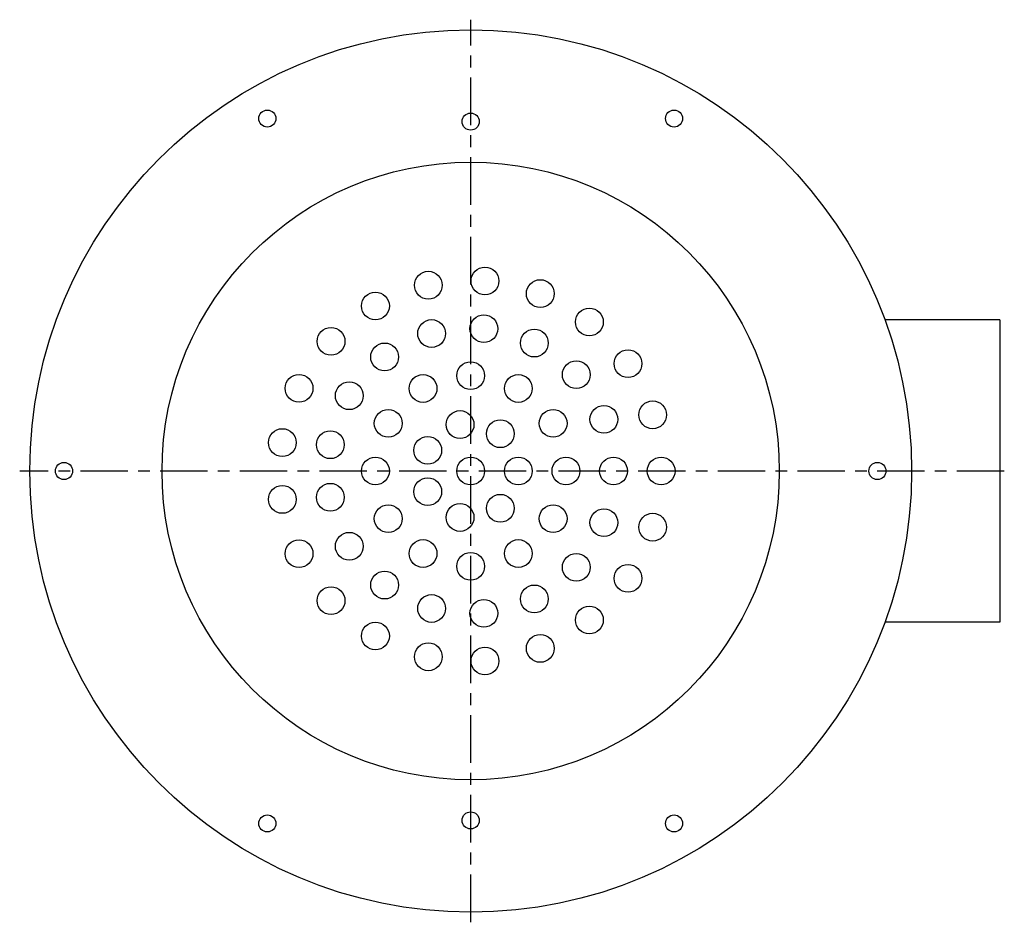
# Model space of a CAD drawing. Extents: x -9.72 to 0.04, y -4.47 to 4.47.
import ezdxf

# ---------------------------------------------------------------- set-up
doc = ezdxf.new("R2010")
doc.units = 0
doc.header["$MEASUREMENT"] = 0
doc.linetypes.add('CHAIN', pattern=[0.7087, 0.4724, -0.0591, 0.1181, -0.0591])
doc.layers.get('0').update_dxf_attribs({"linetype": 'CONTINUOUS'})

msp = doc.modelspace()

# ---------------------------------------------------------------- linework, layer by layer
at = {"linetype": 'CHAIN'}
for p, q in [((-5.25, -4.475), (-5.25, 4.475)), ((0.045, 0), (-9.725, 0))]:
    msp.add_line(p, q, dxfattribs=at)
for p, q in [((0, 1.5), (-1.1402, 1.5)), ((0, 1.5), (0, -1.5)), ((0, -1.5), (-1.1402, -1.5))]:
    msp.add_line(p, q)
for centre, radius in [((-5.25, 0), 4.375), ((-7.2677, 3.4948), 0.0846), ((-5.25, 3.4646), 0.0846), ((-3.2323, 3.4948), 0.0846), ((-5.25, 0), 3.0625), ((-5.6705, 1.8424), 0.1378), ((-5.1088, 1.8845), 0.1378), ((-4.5596, 1.7591), 0.1378), ((-6.1949, 1.6366), 0.1378), ((-4.0718, 1.4775), 0.1378), ((-5.6379, 1.3632), 0.1378), ((-5.1192, 1.4113), 0.1378), ((-6.6353, 1.2854), 0.1378), ((-4.6182, 1.2687), 0.1378), ((-6.1041, 1.131), 0.1378), ((-3.6886, 1.0645), 0.1378), ((-5.25, 0.9449), 0.1378), ((-4.2026, 0.9548), 0.1378), ((-6.9526, 0.8199), 0.1378), ((-6.455, 0.7461), 0.1378), ((-5.7224, 0.8183), 0.1378), ((-4.7776, 0.8183), 0.1378), ((-3.4442, 0.557), 0.1378), ((-6.0683, 0.4724), 0.1378), ((-5.3551, 0.4606), 0.1378), ((-4.4317, 0.4724), 0.1378), ((-3.9284, 0.512), 0.1378), ((-4.9554, 0.3694), 0.1378), ((-7.1187, 0.2817), 0.1378), ((-6.6432, 0.2604), 0.1378), ((-5.6757, 0.205), 0.1378), ((-6.1949, 0), 0.1378), ((-5.25, 0), 0.1378), ((-4.7776, 0), 0.1378), ((-4.3051, 0), 0.1378), ((-3.8327, 0), 0.1378), ((-3.3602, 0), 0.1378), ((-9.2854, 0), 0.0846), ((-1.2146, 0), 0.0846), ((-5.6757, -0.205), 0.1378), ((-7.1187, -0.2817), 0.1378), ((-6.6432, -0.2604), 0.1378), ((-4.9554, -0.3694), 0.1378), ((-6.0683, -0.4724), 0.1378), ((-5.3551, -0.4606), 0.1378), ((-4.4317, -0.4724), 0.1378), ((-3.9284, -0.512), 0.1378), ((-3.4442, -0.557), 0.1378), ((-6.9526, -0.8199), 0.1378), ((-6.455, -0.7461), 0.1378), ((-5.7224, -0.8183), 0.1378), ((-4.7776, -0.8183), 0.1378), ((-5.25, -0.9449), 0.1378), ((-4.2026, -0.9548), 0.1378), ((-3.6886, -1.0645), 0.1378), ((-6.1041, -1.131), 0.1378), ((-6.6353, -1.2854), 0.1378), ((-4.6182, -1.2687), 0.1378), ((-5.6379, -1.3632), 0.1378), ((-5.1192, -1.4113), 0.1378), ((-4.0718, -1.4775), 0.1378), ((-6.1949, -1.6366), 0.1378), ((-4.5596, -1.7591), 0.1378), ((-5.6705, -1.8424), 0.1378), ((-5.1088, -1.8845), 0.1378), ((-7.2677, -3.4948), 0.0846), ((-5.25, -3.4646), 0.0846), ((-3.2323, -3.4948), 0.0846)]:
    msp.add_circle(centre, radius)

doc.saveas('drawing.dxf')
